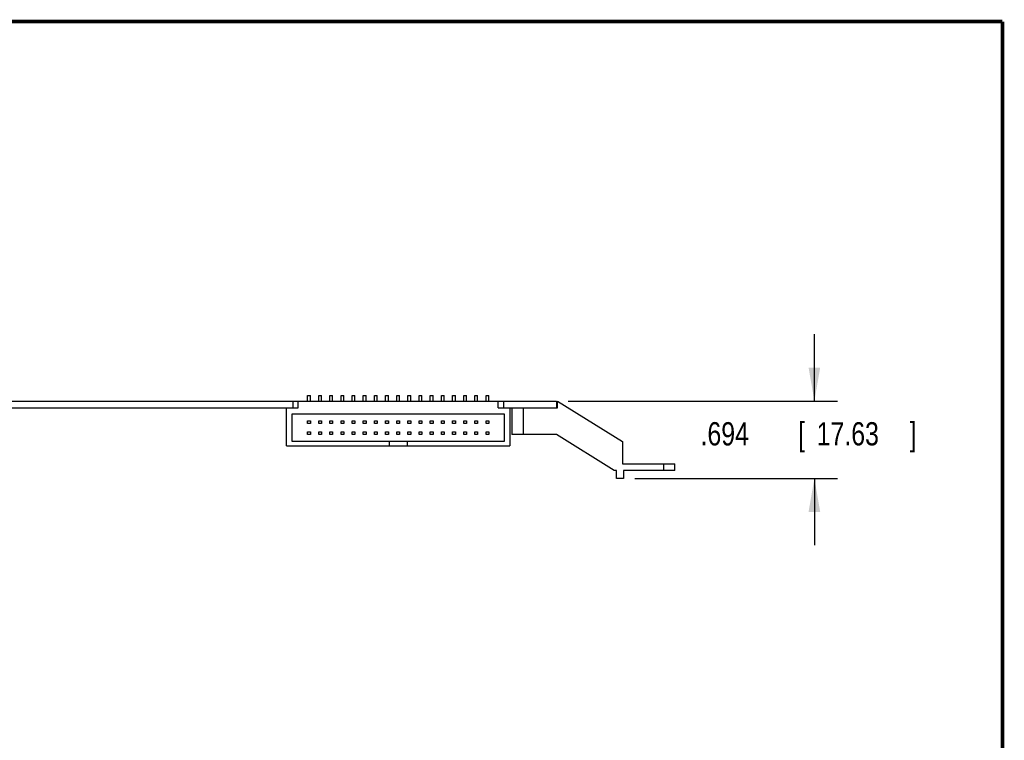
# Model space of a CAD drawing. Header units: inches. Extents: x 0.2 to 16.8, y 0.1 to 10.8.
# Tile 23 of 23: x 11.5 to 16.8, y 6.9 to 10.8. Entities that reach past the tile are written whole.
import ezdxf

# ---------------------------------------------------------------- set-up
doc = ezdxf.new("R2010")
doc.units = ezdxf.units.IN
doc.header["$LTSCALE"] = 0.935
doc.header["$MEASUREMENT"] = 0
doc.layers.get('0').update_dxf_attribs({"linetype": 'CONTINUOUS'})
doc.layers.add('DIMENSIONS', color=7, linetype='CONTINUOUS')
doc.styles.get("Standard").update_dxf_attribs({"font": 'txt', "width": 0.8})
doc.dimstyles.new('DIMSTYLE_1', dxfattribs={"dimtxt": 0.125, "dimasz": 0.18, "dimexe": 0.18, "dimexo": 0.0625, "dimgap": 0.09, "dimtad": 0, "dimtih": 1, "dimtoh": 1, "dimdec": 3, "dimlfac": 1.666667, "dimzin": 4, "dimdsep": 46, "dimtxsty": 'STANDARD', "dimblk": '_FILLED', "dimblk1": '_FILLED', "dimblk2": '_FILLED', "dimcen": 0.09, "dimadec": 0, "dimazin": 0, "dimtp": 0.01, "dimtm": 0.01, "dimtfac": 1, "dimtdec": 3, "dimtofl": 0, "dimtmove": 0, "dimatfit": 3, "dimldrblk": '_FILLED', "dimfxl": 1, "dimtolj": 1, "dimtzin": 4, "dimarcsym": 0})

# ---------------------------------------------------------------- blocks, each defined once
blk = doc.blocks.new('_FILLED')
at = {"color": 0, "linetype": 'BYBLOCK'}
blk.add_solid([(0, 0), (-1, 0.174), (-1, -0.174)], dxfattribs=at)
blk = doc.blocks.new('*D1')
at = {"layer": 'DIMENSIONS', "color": 2, "linetype": 'CONTINUOUS'}
for p, q in [((15.7382, 8.7161), (15.7382, 9.0761)), ((14.4135, 8.7161), (15.8632, 8.7161)), ((14.773, 8.2997), (15.8632, 8.2997)), ((15.7382, 8.2997), (15.7382, 7.9397))]:
    blk.add_line(p, q, dxfattribs=at)
at = {"layer": 'DIMENSIONS', "color": 2, "linetype": 'CONTINUOUS', "xscale": 0.18, "yscale": 0.18, "zscale": 0.18}
for p, rotation in [((15.7382, 8.7161), 270), ((15.7382, 8.2997), 90)]:
    blk.add_blockref('_FILLED', p, dxfattribs=dict(at, rotation=rotation))
at = {"layer": 'DIMENSIONS', "color": 2, "linetype": 'CONTINUOUS', "width": 0.8}
for s, p in [('.694', (15.1257, 8.4773)), ('[', (15.6507, 8.4773)), ('17.63', (15.7507, 8.4773)), (']', (16.2507, 8.4773))]:
    blk.add_text(s, height=0.125, dxfattribs=at).set_placement(p)

msp = doc.modelspace()

# ---------------------------------------------------------------- linework, layer by layer
at = {"color": 7, "linetype": 'CONTINUOUS'}
for p, q in [((13.01154, 8.74608), (13.02654, 8.74608)), ((13.01154, 8.71608), (13.01154, 8.74608)), ((13.02654, 8.71608), (13.02654, 8.74608)), ((13.07154, 8.74608), (13.08654, 8.74608)), ((13.07154, 8.71608), (13.07154, 8.74608)), ((13.08654, 8.71608), (13.08654, 8.74608)), ((13.13154, 8.74608), (13.14654, 8.74608)), ((13.13154, 8.71608), (13.13154, 8.74608)), ((13.14654, 8.71608), (13.14654, 8.74608)), ((13.19154, 8.74608), (13.20654, 8.74608)), ((13.19154, 8.71608), (13.19154, 8.74608)), ((13.20654, 8.71608), (13.20654, 8.74608)), ((13.25154, 8.74608), (13.26654, 8.74608)), ((13.25154, 8.71608), (13.25154, 8.74608)), ((13.26654, 8.71608), (13.26654, 8.74608)), ((13.31154, 8.74608), (13.32654, 8.74608)), ((13.31154, 8.71608), (13.31154, 8.74608)), ((13.32654, 8.71608), (13.32654, 8.74608)), ((13.37154, 8.74608), (13.38654, 8.74608)), ((13.37154, 8.71608), (13.37154, 8.74608)), ((13.38654, 8.71608), (13.38654, 8.74608)), ((13.43154, 8.74608), (13.44654, 8.74608)), ((13.43154, 8.71608), (13.43154, 8.74608)), ((13.44654, 8.71608), (13.44654, 8.74608)), ((13.49154, 8.74608), (13.50654, 8.74608)), ((13.49154, 8.71608), (13.49154, 8.74608)), ((13.50654, 8.71608), (13.50654, 8.74608)), ((13.55154, 8.74608), (13.56654, 8.74608)), ((13.55154, 8.71608), (13.55154, 8.74608)), ((13.56654, 8.71608), (13.56654, 8.74608)), ((13.61154, 8.74608), (13.62654, 8.74608)), ((13.61154, 8.71608), (13.61154, 8.74608)), ((13.62654, 8.71608), (13.62654, 8.74608)), ((13.67154, 8.74608), (13.68654, 8.74608)), ((13.67154, 8.71608), (13.67154, 8.74608)), ((13.68654, 8.71608), (13.68654, 8.74608)), ((13.73154, 8.74608), (13.74654, 8.74608)), ((13.73154, 8.71608), (13.73154, 8.74608)), ((13.74654, 8.71608), (13.74654, 8.74608)), ((13.79154, 8.74608), (13.80654, 8.74608)), ((13.79154, 8.71608), (13.79154, 8.74608)), ((13.80654, 8.71608), (13.80654, 8.74608)), ((13.85154, 8.74608), (13.86654, 8.74608)), ((13.85154, 8.71608), (13.85154, 8.74608)), ((13.86654, 8.71608), (13.86654, 8.74608)), ((13.91154, 8.74608), (13.92654, 8.74608)), ((13.91154, 8.71608), (13.91154, 8.74608)), ((13.92654, 8.71608), (13.92654, 8.74608)), ((13.97154, 8.74608), (13.98654, 8.74608)), ((13.97154, 8.71608), (13.97154, 8.74608)), ((13.98654, 8.71608), (13.98654, 8.74608)), ((6.98124, 8.71608), (14.35104, 8.71608)), ((12.93204, 8.71608), (12.93204, 8.67888)), ((12.96024, 8.67888), (12.96024, 8.71608)), ((14.03784, 8.67888), (14.03784, 8.71608)), ((14.06604, 8.71608), (14.06604, 8.67888)), ((14.35104, 8.71608), (14.35104, 8.67888)), ((14.35648, 8.71608), (14.70564, 8.49768)), ((14.35648, 8.67888), (14.35648, 8.71608)), ((7.29924, 8.67888), (12.96024, 8.67888)), ((12.89904, 8.47488), (12.89904, 8.67888)), ((12.92904, 8.64768), (14.06904, 8.64768)), ((12.92904, 8.49768), (12.92904, 8.64768)), ((14.03784, 8.67888), (14.35648, 8.67888)), ((14.06904, 8.64768), (14.06904, 8.49768)), ((14.09904, 8.67888), (14.09904, 8.47488)), ((14.11104, 8.67888), (14.11104, 8.53548)), ((14.17104, 8.67888), (14.17104, 8.53548)), ((13.01154, 8.61018), (13.02654, 8.61018)), ((13.01154, 8.59518), (13.01154, 8.61018)), ((13.02654, 8.59518), (13.01154, 8.59518)), ((13.02654, 8.61018), (13.02654, 8.59518)), ((13.07154, 8.61018), (13.08654, 8.61018)), ((13.07154, 8.59518), (13.07154, 8.61018)), ((13.08654, 8.59518), (13.07154, 8.59518)), ((13.08654, 8.61018), (13.08654, 8.59518)), ((13.13154, 8.61018), (13.14654, 8.61018)), ((13.13154, 8.59518), (13.13154, 8.61018)), ((13.14654, 8.59518), (13.13154, 8.59518)), ((13.14654, 8.61018), (13.14654, 8.59518)), ((13.19154, 8.61018), (13.20654, 8.61018)), ((13.19154, 8.59518), (13.19154, 8.61018)), ((13.20654, 8.59518), (13.19154, 8.59518)), ((13.20654, 8.61018), (13.20654, 8.59518)), ((13.25154, 8.61018), (13.26654, 8.61018)), ((13.25154, 8.59518), (13.25154, 8.61018)), ((13.26654, 8.59518), (13.25154, 8.59518)), ((13.26654, 8.61018), (13.26654, 8.59518)), ((13.31154, 8.61018), (13.32654, 8.61018)), ((13.31154, 8.59518), (13.31154, 8.61018)), ((13.32654, 8.59518), (13.31154, 8.59518)), ((13.32654, 8.61018), (13.32654, 8.59518)), ((13.37154, 8.61018), (13.38654, 8.61018)), ((13.37154, 8.59518), (13.37154, 8.61018)), ((13.38654, 8.59518), (13.37154, 8.59518)), ((13.38654, 8.61018), (13.38654, 8.59518)), ((13.43154, 8.61018), (13.44654, 8.61018)), ((13.43154, 8.59518), (13.43154, 8.61018)), ((13.44654, 8.59518), (13.43154, 8.59518)), ((13.44654, 8.61018), (13.44654, 8.59518)), ((13.49154, 8.61018), (13.50654, 8.61018)), ((13.49154, 8.59518), (13.49154, 8.61018)), ((13.50654, 8.59518), (13.49154, 8.59518)), ((13.50654, 8.61018), (13.50654, 8.59518)), ((13.55154, 8.61018), (13.56654, 8.61018)), ((13.55154, 8.59518), (13.55154, 8.61018)), ((13.56654, 8.59518), (13.55154, 8.59518)), ((13.56654, 8.61018), (13.56654, 8.59518)), ((13.61154, 8.61018), (13.62654, 8.61018)), ((13.61154, 8.59518), (13.61154, 8.61018)), ((13.62654, 8.59518), (13.61154, 8.59518)), ((13.62654, 8.61018), (13.62654, 8.59518)), ((13.67154, 8.61018), (13.68654, 8.61018)), ((13.67154, 8.59518), (13.67154, 8.61018)), ((13.68654, 8.59518), (13.67154, 8.59518)), ((13.68654, 8.61018), (13.68654, 8.59518)), ((13.73154, 8.61018), (13.74654, 8.61018)), ((13.73154, 8.59518), (13.73154, 8.61018)), ((13.74654, 8.59518), (13.73154, 8.59518)), ((13.74654, 8.61018), (13.74654, 8.59518)), ((13.79154, 8.61018), (13.80654, 8.61018)), ((13.79154, 8.59518), (13.79154, 8.61018)), ((13.80654, 8.59518), (13.79154, 8.59518)), ((13.80654, 8.61018), (13.80654, 8.59518)), ((13.85154, 8.61018), (13.86654, 8.61018)), ((13.85154, 8.59518), (13.85154, 8.61018)), ((13.86654, 8.59518), (13.85154, 8.59518)), ((13.86654, 8.61018), (13.86654, 8.59518)), ((13.91154, 8.61018), (13.92654, 8.61018)), ((13.91154, 8.59518), (13.91154, 8.61018)), ((13.92654, 8.59518), (13.91154, 8.59518)), ((13.92654, 8.61018), (13.92654, 8.59518)), ((13.97154, 8.61018), (13.98654, 8.61018)), ((13.97154, 8.59518), (13.97154, 8.61018)), ((13.98654, 8.59518), (13.97154, 8.59518)), ((13.98654, 8.61018), (13.98654, 8.59518)), ((13.01154, 8.55018), (13.02654, 8.55018)), ((13.01154, 8.53518), (13.01154, 8.55018)), ((13.02654, 8.53518), (13.01154, 8.53518)), ((13.02654, 8.55018), (13.02654, 8.53518)), ((13.07154, 8.55018), (13.08654, 8.55018)), ((13.07154, 8.53518), (13.07154, 8.55018)), ((13.08654, 8.53518), (13.07154, 8.53518)), ((13.08654, 8.55018), (13.08654, 8.53518)), ((13.13154, 8.55018), (13.14654, 8.55018)), ((13.13154, 8.53518), (13.13154, 8.55018)), ((13.14654, 8.53518), (13.13154, 8.53518)), ((13.14654, 8.55018), (13.14654, 8.53518)), ((13.19154, 8.55018), (13.20654, 8.55018)), ((13.19154, 8.53518), (13.19154, 8.55018)), ((13.20654, 8.53518), (13.19154, 8.53518)), ((13.20654, 8.55018), (13.20654, 8.53518)), ((13.25154, 8.55018), (13.26654, 8.55018)), ((13.25154, 8.53518), (13.25154, 8.55018)), ((13.26654, 8.53518), (13.25154, 8.53518)), ((13.26654, 8.55018), (13.26654, 8.53518)), ((13.31154, 8.55018), (13.32654, 8.55018)), ((13.31154, 8.53518), (13.31154, 8.55018)), ((13.32654, 8.53518), (13.31154, 8.53518)), ((13.32654, 8.55018), (13.32654, 8.53518)), ((13.37154, 8.55018), (13.38654, 8.55018)), ((13.37154, 8.53518), (13.37154, 8.55018)), ((13.38654, 8.53518), (13.37154, 8.53518)), ((13.38654, 8.55018), (13.38654, 8.53518)), ((13.43154, 8.55018), (13.44654, 8.55018)), ((13.43154, 8.53518), (13.43154, 8.55018)), ((13.44654, 8.53518), (13.43154, 8.53518)), ((13.44654, 8.55018), (13.44654, 8.53518)), ((13.49154, 8.55018), (13.50654, 8.55018)), ((13.49154, 8.53518), (13.49154, 8.55018)), ((13.50654, 8.53518), (13.49154, 8.53518)), ((13.50654, 8.55018), (13.50654, 8.53518)), ((13.55154, 8.55018), (13.56654, 8.55018)), ((13.55154, 8.53518), (13.55154, 8.55018)), ((13.56654, 8.53518), (13.55154, 8.53518)), ((13.56654, 8.55018), (13.56654, 8.53518)), ((13.61154, 8.55018), (13.62654, 8.55018)), ((13.61154, 8.53518), (13.61154, 8.55018)), ((13.62654, 8.53518), (13.61154, 8.53518)), ((13.62654, 8.55018), (13.62654, 8.53518)), ((13.67154, 8.55018), (13.68654, 8.55018)), ((13.67154, 8.53518), (13.67154, 8.55018)), ((13.68654, 8.53518), (13.67154, 8.53518)), ((13.68654, 8.55018), (13.68654, 8.53518)), ((13.73154, 8.55018), (13.74654, 8.55018)), ((13.73154, 8.53518), (13.73154, 8.55018)), ((13.74654, 8.53518), (13.73154, 8.53518)), ((13.74654, 8.55018), (13.74654, 8.53518)), ((13.79154, 8.55018), (13.80654, 8.55018)), ((13.79154, 8.53518), (13.79154, 8.55018)), ((13.80654, 8.53518), (13.79154, 8.53518)), ((13.80654, 8.55018), (13.80654, 8.53518)), ((13.85154, 8.55018), (13.86654, 8.55018)), ((13.85154, 8.53518), (13.85154, 8.55018)), ((13.86654, 8.53518), (13.85154, 8.53518)), ((13.86654, 8.55018), (13.86654, 8.53518)), ((13.91154, 8.55018), (13.92654, 8.55018)), ((13.91154, 8.53518), (13.91154, 8.55018)), ((13.92654, 8.53518), (13.91154, 8.53518)), ((13.92654, 8.55018), (13.92654, 8.53518)), ((13.97154, 8.55018), (13.98654, 8.55018)), ((13.97154, 8.53518), (13.97154, 8.55018)), ((13.98654, 8.53518), (13.97154, 8.53518)), ((13.98654, 8.55018), (13.98654, 8.53518)), ((14.35104, 8.53548), (14.11104, 8.53548)), ((14.66087, 8.34168), (14.35104, 8.53548)), ((14.06904, 8.49768), (12.92904, 8.49768)), ((13.45104, 8.49768), (13.45104, 8.47488)), ((13.54704, 8.49768), (13.54704, 8.47488)), ((14.70564, 8.49768), (14.70564, 8.37888)), ((12.89904, 8.47488), (14.09904, 8.47488)), ((14.70564, 8.37888), (14.98824, 8.37888)), ((14.92824, 8.34168), (14.92824, 8.37888)), ((14.98824, 8.34168), (14.98824, 8.37888)), ((14.67328, 8.34168), (14.66087, 8.34168)), ((14.67328, 8.29968), (14.67328, 8.34168)), ((14.98824, 8.34168), (14.71048, 8.34168)), ((14.71048, 8.34168), (14.71048, 8.29968)), ((14.71048, 8.29968), (14.67328, 8.29968))]:
    msp.add_line(p, q, dxfattribs=at)
at = {"color": 7, "linetype": 'CONTINUOUS', "const_width": 0.02}
for points in [[(16.75, 10.75859), (0.25, 10.75859)], [(16.75, 0.25859), (16.75, 10.75859)]]:
    msp.add_lwpolyline(points, dxfattribs=at)

# ---------------------------------------------------------------- dimensions: what is measured, and where the dimension line sits
at = {"layer": 'DIMENSIONS', "color": 2, "linetype": 'CONTINUOUS'}
dim = msp.add_linear_dim(base=(15.73824, 8.29968), p1=(14.41354, 8.71608), p2=(14.77298, 8.29968), angle=270, dimstyle='DIMSTYLE_1', dxfattribs=at)
dim.commit()
dim.dimension.update_dxf_attribs({"geometry": '*D1', "text_midpoint": (15.73824, 8.53976), "dimtype": 160})

doc.saveas('drawing.dxf')
